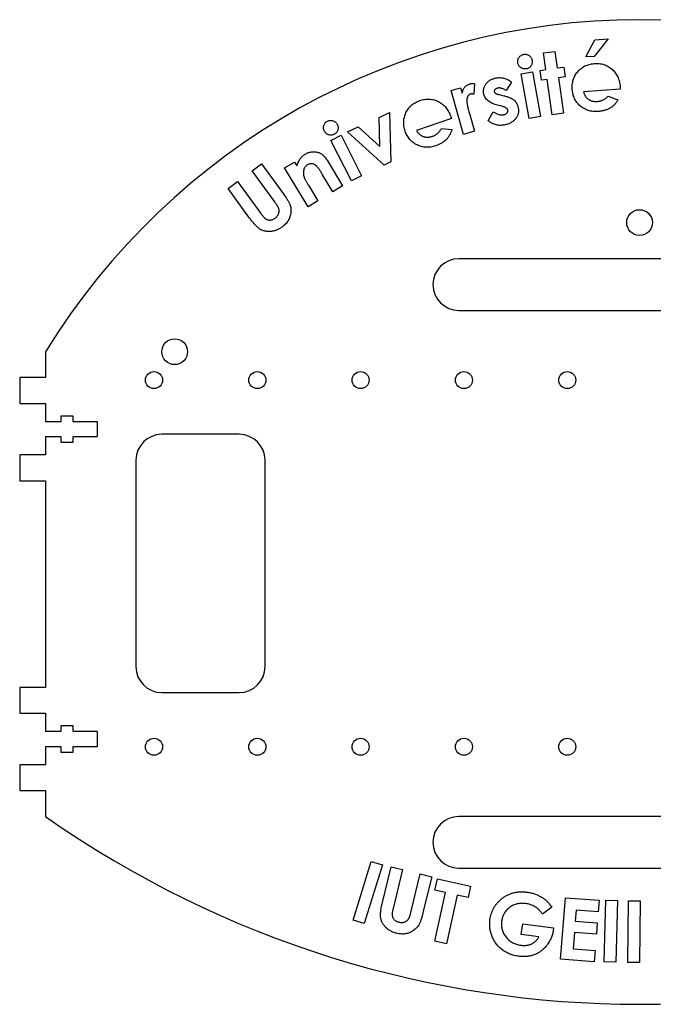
# Model space of a CAD drawing. Header units: millimetres. Extents: x -5 to 235, y -36 to 154.
# Tile 1 of 2: x -5 to 118, y -36 to 154. Entities that reach past the tile are written whole.
import ezdxf

# ---------------------------------------------------------------- set-up
doc = ezdxf.new("R2010")
doc.units = ezdxf.units.MM

msp = doc.modelspace()

# ---------------------------------------------------------------- linework, layer by layer
at = {"color": 7, "linetype": 'Continuous', "lineweight": 25}
for p, q in [((104.61, 147.07), (106.31, 150.39)), ((108.93, 150.58), (106.19, 147.19)), ((106.31, 150.39), (108.93, 150.58)), ((96.4, 147.86), (98.59, 148.16)), ((96.85, 144.63), (96.4, 147.86)), ((98.59, 148.16), (99.04, 144.94)), ((106.19, 147.19), (104.61, 147.07)), ((99.04, 144.94), (100.34, 145.12)), ((100.34, 145.12), (100.6, 143.23)), ((92.1, 143.82), (94.28, 144.2)), ((93.61, 135.16), (92.1, 143.82)), ((94.28, 144.2), (95.79, 135.54)), ((95.73, 144.48), (96.85, 144.63)), ((95.99, 142.59), (95.73, 144.48)), ((100.6, 143.23), (99.3, 143.05)), ((99.3, 143.05), (100.25, 136.19)), ((78.51, 140.59), (80.33, 141.11)), ((80.33, 141.11), (80.64, 140.04)), ((83.07, 141.9), (82.93, 139.87)), ((90.22, 142.2), (89.19, 140.57)), ((97.11, 142.74), (95.99, 142.59)), ((98.07, 135.89), (97.11, 142.74)), ((111.24, 141.27), (111.26, 140.85)), ((80.94, 132.09), (78.51, 140.59)), ((87.82, 139.78), (88.69, 139.57)), ((111.26, 140.85), (104.15, 140.34)), ((108.89, 139.49), (110.82, 138.74)), ((88.32, 137.54), (87.52, 137.73)), ((64.57, 135.38), (66.6, 136.31)), ((64.7, 129.73), (64.57, 135.38)), ((66.6, 136.31), (66.85, 126.74)), ((78.43, 135.54), (78.56, 135.13)), ((81.95, 136.54), (82.07, 136.13)), ((82.07, 136.13), (83.06, 132.7)), ((85.68, 134.73), (86.68, 136.47)), ((95.79, 135.54), (93.61, 135.16)), ((100.25, 136.19), (98.07, 135.89)), ((58.48, 132.6), (60.52, 133.54)), ((60.52, 133.54), (64.7, 129.73)), ((78.56, 135.13), (71.84, 132.83)), ((55.23, 130.9), (57.21, 131.91)), ((57.21, 131.91), (61.19, 124.06)), ((65.54, 126.15), (58.48, 132.6)), ((76.63, 133.23), (78.68, 133)), ((83.06, 132.7), (80.94, 132.09)), ((59.21, 123.06), (55.23, 130.9)), ((40, 125.01), (41.84, 126.35)), ((41.84, 126.35), (46.01, 120.62)), ((46.29, 125.59), (48.17, 126.73)), ((48.17, 126.73), (48.64, 125.96)), ((54.5, 127.06), (57.5, 122.1)), ((66.85, 126.74), (65.54, 126.15)), ((44.37, 119.02), (40, 125.01)), ((50.83, 118.07), (46.29, 125.59)), ((55.63, 120.97), (53.64, 124.27)), ((61.19, 124.06), (59.21, 123.06)), ((35.33, 121.61), (37.16, 122.95)), ((37.16, 122.95), (41.7, 116.73)), ((50.89, 122.23), (52.71, 119.21)), ((57.5, 122.1), (55.63, 120.97)), ((39.51, 115.88), (35.33, 121.61)), ((52.71, 119.21), (50.83, 118.07)), ((150, 108), (80, 108)), ((80, 98), (150, 98)), ((0, 90), (0, 85)), ((-5, 85), (-5, 80)), ((0, 85), (-5, 85)), ((-5, 80), (0, 80)), ((0, 80), (0, 76.5)), ((0, 76.5), (3, 76.5)), ((3, 77.6), (5.3, 77.6)), ((3, 76.5), (3, 77.6)), ((5.3, 77.6), (5.3, 76.5)), ((5.3, 76.5), (10, 76.5)), ((10, 76.5), (10, 73.5)), ((0, 73.5), (0, 70)), ((3, 73.5), (0, 73.5)), ((3, 72.4), (3, 73.5)), ((5.3, 73.5), (5.3, 72.4)), ((10, 73.5), (5.3, 73.5)), ((37.5, 74), (22.5, 74)), ((5.3, 72.4), (3, 72.4)), ((-5, 70), (-5, 65)), ((0, 70), (-5, 70)), ((17.5, 69), (17.5, 29)), ((42.5, 29), (42.5, 69)), ((-5, 65), (0, 65)), ((0, 65), (0, 25)), ((-5, 25), (-5, 20)), ((0, 25), (-5, 25)), ((22.5, 24), (37.5, 24)), ((-5, 20), (0, 20)), ((0, 20), (0, 16.5)), ((3, 17.6), (5.3, 17.6)), ((3, 16.5), (3, 17.6)), ((5.3, 17.6), (5.3, 16.5)), ((0, 16.5), (3, 16.5)), ((5.3, 16.5), (10, 16.5)), ((10, 16.5), (10, 13.5)), ((0, 13.5), (0, 10)), ((3, 13.5), (0, 13.5)), ((3, 12.4), (3, 13.5)), ((5.3, 13.5), (5.3, 12.4)), ((10, 13.5), (5.3, 13.5)), ((5.3, 12.4), (3, 12.4)), ((-5, 10), (-5, 5)), ((0, 10), (-5, 10)), ((-5, 5), (0, 5)), ((0, 5), (0, 0)), ((150, 0), (80, 0)), ((59.54, -20.09), (63.06, -8.71)), ((65.21, -9.37), (61.69, -20.75)), ((63.06, -8.71), (65.21, -9.37)), ((65.22, -16.66), (66.91, -9.75)), ((66.91, -9.75), (69.13, -10.29)), ((69.13, -10.29), (67.29, -17.8)), ((70.78, -18.36), (72.55, -11.13)), ((72.55, -11.13), (74.77, -11.68)), ((80, -10), (150, -10)), ((74.77, -11.68), (73.07, -18.59)), ((75.38, -14.26), (75.86, -12.08)), ((75.86, -12.08), (82.28, -13.5)), ((75.35, -24.14), (77.44, -14.72)), ((77.44, -14.72), (75.38, -14.26)), ((79.68, -15.21), (77.59, -24.64)), ((81.79, -15.68), (79.68, -15.21)), ((82.28, -13.5), (81.79, -15.68)), ((99.7, -27.66), (100.64, -15.72)), ((100.64, -15.72), (107.16, -16.23)), ((107.16, -16.23), (106.98, -18.46)), ((108.13, -28.14), (108.48, -16.2)), ((108.48, -16.2), (110.74, -16.27)), ((110.74, -16.27), (110.38, -28.21)), ((112.74, -28.25), (112.84, -16.32)), ((112.84, -16.32), (115.1, -16.34)), ((115.1, -16.34), (114.99, -28.27)), ((98.01, -17.55), (96.22, -18.9)), ((102.72, -18.12), (102.55, -20.28)), ((106.98, -18.46), (102.72, -18.12)), ((61.69, -20.75), (59.54, -20.09)), ((92.1, -22.88), (92.37, -20.77)), ((92.37, -20.77), (98.32, -21.55)), ((102.55, -20.28), (106.81, -20.62)), ((106.81, -20.62), (106.64, -22.8)), ((98.32, -21.55), (98.27, -22.05)), ((102.38, -22.46), (102.13, -25.6)), ((106.64, -22.8), (102.38, -22.46)), ((77.59, -24.64), (75.35, -24.14)), ((95.52, -23.33), (92.1, -22.88)), ((102.13, -25.6), (106.39, -25.94)), ((106.39, -25.94), (106.22, -28.17)), ((106.22, -28.17), (99.7, -27.66)), ((110.38, -28.21), (108.13, -28.14)), ((114.99, -28.27), (112.74, -28.25))]:
    msp.add_line(p, q, dxfattribs=at)
for centre, radius in [((115, 115), 2.5), ((25, 90), 2.5), ((21, 84.5), 1.65), ((41, 84.5), 1.65), ((61, 84.5), 1.65), ((81, 84.5), 1.65), ((101, 84.5), 1.65), ((21, 13.5), 1.65), ((41, 13.5), 1.65), ((61, 13.5), 1.65), ((81, 13.5), 1.65), ((101, 13.5), 1.65)]:
    msp.add_circle(centre, radius, dxfattribs=at)
for centre, radius, start, end in [((115, 19.29), 135, 31.5863, 148.4137), ((80, 103), 5, 90, 270), ((22.5, 69), 5, 90, 180), ((37.5, 69), 5, 0, 90), ((22.5, 29), 5, 180, 270), ((37.5, 29), 5, 270, 0), ((80, -5), 5, 90, 270), ((115, 163.63), 200, 234.9004, 305.0996)]:
    msp.add_arc(centre, radius, start, end, dxfattribs=at)
for points, knots in [([(91.42, 145.95), (91.41, 146.05), (91.39, 146.23), (91.42, 146.5), (91.51, 146.76), (91.65, 147.01), (91.83, 147.22), (92.05, 147.39), (92.29, 147.52), (92.47, 147.56), (92.57, 147.58)], [0, 0, 0, 0, 0.127714, 0.249264, 0.372048, 0.498721, 0.626837, 0.749987, 0.872559, 1, 1, 1, 1]), ([(92.57, 147.58), (92.66, 147.59), (92.84, 147.61), (93.12, 147.58), (93.38, 147.49), (93.62, 147.34), (93.84, 147.16), (94.02, 146.94), (94.14, 146.69), (94.18, 146.5), (94.21, 146.41)], [0, 0, 0, 0, 0.1259008, 0.2470015, 0.3681258, 0.4950919, 0.6229884, 0.7468243, 0.8701385, 1, 1, 1, 1]), ([(93.07, 144.76), (92.98, 144.75), (92.79, 144.73), (92.51, 144.77), (92.25, 144.86), (92, 145), (91.79, 145.19), (91.61, 145.41), (91.48, 145.67), (91.44, 145.86), (91.42, 145.95)], [0, 0, 0, 0, 0.125756, 0.247806, 0.36912, 0.495788, 0.623843, 0.745843, 0.870354, 1, 1, 1, 1]), ([(94.21, 146.41), (94.22, 146.31), (94.24, 146.13), (94.21, 145.85), (94.12, 145.58), (93.98, 145.34), (93.8, 145.12), (93.59, 144.95), (93.34, 144.82), (93.16, 144.78), (93.07, 144.76)], [0, 0, 0, 0, 0.128563, 0.252047, 0.375637, 0.503966, 0.631151, 0.753224, 0.874124, 1, 1, 1, 1]), ([(101.96, 140.78), (101.95, 140.94), (101.94, 141.27), (101.97, 141.74), (102.04, 142.21), (102.14, 142.65), (102.3, 143.07), (102.5, 143.48), (102.74, 143.86), (103.02, 144.23), (103.33, 144.56), (103.67, 144.86), (104.03, 145.12), (104.42, 145.34), (104.83, 145.51), (105.26, 145.65), (105.72, 145.75), (106.03, 145.78), (106.19, 145.79)], [0, 0, 0, 0, 0.06749, 0.132759, 0.195701, 0.257812, 0.318834, 0.380055, 0.441671, 0.504288, 0.566854, 0.628345, 0.688684, 0.748802, 0.80939, 0.870811, 0.934397, 1, 1, 1, 1]), ([(106.19, 145.79), (106.36, 145.8), (106.7, 145.82), (107.19, 145.79), (107.66, 145.72), (108.11, 145.6), (108.53, 145.44), (108.94, 145.24), (109.32, 144.99), (109.68, 144.7), (110.01, 144.38), (110.31, 144.02), (110.56, 143.64), (110.78, 143.22), (110.95, 142.78), (111.09, 142.3), (111.19, 141.8), (111.22, 141.45), (111.24, 141.27)], [0, 0, 0, 0, 0.066868, 0.131279, 0.193172, 0.253737, 0.313296, 0.372516, 0.432075, 0.49264, 0.553507, 0.613979, 0.674318, 0.735377, 0.797788, 0.862448, 0.929599, 1, 1, 1, 1]), ([(87.08, 142.98), (87.22, 143.01), (87.49, 143.06), (87.91, 143.08), (88.32, 143.05), (88.74, 142.98), (89.14, 142.86), (89.52, 142.69), (89.89, 142.47), (90.11, 142.29), (90.22, 142.2)], [0, 0, 0, 0, 0.126151, 0.249324, 0.372628, 0.496911, 0.621785, 0.746314, 0.871413, 1, 1, 1, 1]), ([(80.64, 140.04), (80.66, 140.16), (80.71, 140.38), (80.82, 140.7), (80.97, 140.98), (81.15, 141.23), (81.36, 141.45), (81.6, 141.63), (81.86, 141.77), (82.04, 141.84), (82.14, 141.87)], [0, 0, 0, 0, 0.141044, 0.273774, 0.400775, 0.524192, 0.644676, 0.762874, 0.880021, 1, 1, 1, 1]), ([(82.14, 141.87), (82.21, 141.89), (82.36, 141.92), (82.58, 141.94), (82.82, 141.93), (82.99, 141.91), (83.07, 141.9)], [0, 0, 0, 0, 0.233179, 0.475131, 0.72891, 1, 1, 1, 1]), ([(84.84, 139.89), (84.82, 139.98), (84.79, 140.14), (84.78, 140.39), (84.78, 140.64), (84.82, 140.88), (84.88, 141.12), (84.97, 141.36), (85.09, 141.59), (85.23, 141.81), (85.4, 142.02), (85.58, 142.22), (85.78, 142.4), (86, 142.56), (86.25, 142.69), (86.51, 142.81), (86.78, 142.91), (86.98, 142.96), (87.08, 142.98)], [0, 0, 0, 0, 0.060191, 0.11852, 0.176176, 0.233867, 0.291699, 0.350356, 0.410999, 0.473704, 0.537332, 0.600501, 0.663379, 0.727024, 0.792058, 0.859065, 0.928047, 1, 1, 1, 1]), ([(82.26, 139.88), (82.22, 139.87), (82.14, 139.84), (82.03, 139.78), (81.93, 139.7), (81.85, 139.6), (81.77, 139.48), (81.7, 139.35), (81.65, 139.2), (81.6, 139.03), (81.57, 138.83), (81.56, 138.6), (81.57, 138.34), (81.61, 138.04), (81.66, 137.72), (81.74, 137.35), (81.83, 136.96), (81.91, 136.69), (81.95, 136.54)], [0, 0, 0, 0, 0.0342675, 0.0683837, 0.102933, 0.1382593, 0.1761289, 0.2166428, 0.2608982, 0.308512, 0.3617165, 0.4241341, 0.4951062, 0.5763704, 0.6668076, 0.7673553, 0.8788062, 1, 1, 1, 1]), ([(82.93, 139.87), (82.86, 139.88), (82.74, 139.9), (82.56, 139.92), (82.4, 139.91), (82.31, 139.89), (82.26, 139.88)], [0, 0, 0, 0, 0.303217, 0.567796, 0.799915, 1, 1, 1, 1]), ([(87.52, 137.73), (87.33, 137.78), (86.98, 137.88), (86.49, 138.07), (86.06, 138.3), (85.69, 138.55), (85.38, 138.84), (85.13, 139.16), (84.95, 139.51), (84.88, 139.76), (84.84, 139.89)], [0, 0, 0, 0, 0.157493, 0.302099, 0.435197, 0.558009, 0.672415, 0.782567, 0.890169, 1, 1, 1, 1]), ([(87.53, 141.04), (87.48, 141.02), (87.37, 140.99), (87.22, 140.93), (87.1, 140.85), (87, 140.76), (86.93, 140.66), (86.88, 140.55), (86.86, 140.44), (86.87, 140.37), (86.88, 140.33)], [0, 0, 0, 0, 0.162909, 0.311293, 0.445352, 0.570445, 0.685943, 0.792324, 0.894233, 1, 1, 1, 1]), ([(86.88, 140.33), (86.9, 140.27), (86.94, 140.16), (87.06, 140.04), (87.2, 139.97), (87.36, 139.91), (87.57, 139.85), (87.73, 139.81), (87.82, 139.78)], [0, 0, 0, 0, 0.152929, 0.317004, 0.425593, 0.572497, 0.764651, 1, 1, 1, 1]), ([(89.19, 140.57), (89.11, 140.62), (88.95, 140.71), (88.72, 140.83), (88.5, 140.92), (88.29, 141), (88.08, 141.04), (87.89, 141.07), (87.71, 141.07), (87.59, 141.05), (87.53, 141.04)], [0, 0, 0, 0, 0.159485, 0.308278, 0.444523, 0.57258, 0.690004, 0.798415, 0.902039, 1, 1, 1, 1]), ([(88.69, 139.57), (88.81, 139.54), (89.02, 139.49), (89.33, 139.39), (89.62, 139.3), (89.88, 139.19), (90.12, 139.08), (90.33, 138.96), (90.52, 138.84), (90.74, 138.66), (90.98, 138.42), (91.2, 138.09), (91.39, 137.71), (91.46, 137.44), (91.49, 137.31)], [0, 0, 0, 0, 0.0901278, 0.1745401, 0.2535445, 0.3267452, 0.395534, 0.4587566, 0.5181224, 0.5726268, 0.6769389, 0.7815847, 0.8879927, 1, 1, 1, 1]), ([(106.98, 136.52), (106.81, 136.51), (106.48, 136.49), (105.99, 136.53), (105.52, 136.59), (105.07, 136.71), (104.64, 136.86), (104.24, 137.06), (103.86, 137.3), (103.5, 137.58), (103.17, 137.9), (102.88, 138.24), (102.62, 138.6), (102.41, 138.99), (102.24, 139.4), (102.1, 139.84), (102.01, 140.3), (101.98, 140.62), (101.96, 140.78)], [0, 0, 0, 0, 0.069159, 0.135135, 0.199043, 0.261277, 0.322643, 0.383446, 0.444514, 0.506739, 0.568541, 0.629368, 0.689333, 0.749155, 0.809349, 0.871122, 0.934362, 1, 1, 1, 1]), ([(104.15, 140.34), (104.17, 140.26), (104.2, 140.11), (104.29, 139.9), (104.38, 139.7), (104.49, 139.51), (104.61, 139.34), (104.75, 139.18), (104.9, 139.03), (105.07, 138.9), (105.26, 138.78), (105.45, 138.68), (105.65, 138.6), (105.87, 138.53), (106.09, 138.49), (106.33, 138.46), (106.57, 138.45), (106.74, 138.46), (106.82, 138.47)], [0, 0, 0, 0, 0.0653473, 0.128319, 0.1897644, 0.2495208, 0.3091869, 0.3680578, 0.4272973, 0.4878856, 0.5484738, 0.6087054, 0.6700447, 0.7315267, 0.7951262, 0.8612011, 0.9289267, 1, 1, 1, 1]), ([(106.82, 138.47), (106.93, 138.48), (107.13, 138.5), (107.42, 138.56), (107.7, 138.65), (107.96, 138.76), (108.22, 138.9), (108.46, 139.07), (108.69, 139.26), (108.82, 139.41), (108.89, 139.49)], [0, 0, 0, 0, 0.128733, 0.254084, 0.377612, 0.499372, 0.621069, 0.744908, 0.870136, 1, 1, 1, 1]), ([(69.63, 132.7), (69.58, 132.86), (69.48, 133.17), (69.39, 133.64), (69.33, 134.1), (69.33, 134.55), (69.37, 135), (69.46, 135.44), (69.59, 135.87), (69.77, 136.29), (69.98, 136.7), (70.23, 137.07), (70.51, 137.41), (70.83, 137.71), (71.18, 137.99), (71.56, 138.23), (71.98, 138.44), (72.27, 138.55), (72.43, 138.61)], [0, 0, 0, 0, 0.0676401, 0.1327264, 0.195928, 0.2577677, 0.3188735, 0.3802188, 0.4417156, 0.5045136, 0.5672012, 0.628323, 0.6885874, 0.7488366, 0.8092462, 0.8710273, 0.9342785, 1, 1, 1, 1]), ([(72.43, 138.61), (72.59, 138.66), (72.9, 138.76), (73.38, 138.85), (73.85, 138.91), (74.31, 138.91), (74.77, 138.87), (75.21, 138.77), (75.64, 138.63), (76.06, 138.45), (76.46, 138.22), (76.84, 137.95), (77.18, 137.65), (77.49, 137.3), (77.78, 136.91), (78.03, 136.49), (78.25, 136.03), (78.37, 135.7), (78.43, 135.54)], [0, 0, 0, 0, 0.067029, 0.131367, 0.193156, 0.25364, 0.313159, 0.372342, 0.431924, 0.492465, 0.553303, 0.613672, 0.673997, 0.735192, 0.797702, 0.862597, 0.929728, 1, 1, 1, 1]), ([(89.48, 136.78), (89.47, 136.82), (89.44, 136.9), (89.37, 137.02), (89.26, 137.12), (89.13, 137.22), (88.97, 137.31), (88.78, 137.4), (88.56, 137.47), (88.4, 137.51), (88.32, 137.54)], [0, 0, 0, 0, 0.088167, 0.180677, 0.281597, 0.395097, 0.520632, 0.663989, 0.822467, 1, 1, 1, 1]), ([(91.49, 137.31), (91.51, 137.21), (91.55, 137.03), (91.57, 136.75), (91.56, 136.48), (91.52, 136.21), (91.46, 135.95), (91.36, 135.69), (91.23, 135.45), (91.09, 135.2), (90.91, 134.98), (90.71, 134.77), (90.48, 134.58), (90.23, 134.41), (89.96, 134.26), (89.66, 134.13), (89.34, 134.02), (89.12, 133.96), (89, 133.94)], [0, 0, 0, 0, 0.061326, 0.120311, 0.177639, 0.234952, 0.292039, 0.349352, 0.40839, 0.469298, 0.530914, 0.592793, 0.6549, 0.718911, 0.784861, 0.853391, 0.924916, 1, 1, 1, 1]), ([(110.82, 138.74), (110.77, 138.66), (110.66, 138.49), (110.49, 138.25), (110.31, 138.03), (110.12, 137.83), (109.92, 137.64), (109.71, 137.46), (109.49, 137.3), (109.26, 137.16), (109.01, 137.03), (108.76, 136.91), (108.49, 136.81), (108.21, 136.73), (107.92, 136.65), (107.62, 136.6), (107.3, 136.55), (107.09, 136.53), (106.98, 136.52)], [0, 0, 0, 0, 0.064831, 0.127969, 0.189813, 0.249953, 0.309714, 0.36897, 0.427229, 0.4859, 0.544798, 0.604418, 0.665924, 0.72887, 0.793605, 0.860079, 0.92868, 1, 1, 1, 1]), ([(86.68, 136.47), (86.76, 136.41), (86.91, 136.3), (87.17, 136.16), (87.44, 136.04), (87.72, 135.95), (87.99, 135.89), (88.24, 135.86), (88.47, 135.85), (88.62, 135.88), (88.69, 135.89)], [0, 0, 0, 0, 0.136814, 0.273481, 0.408745, 0.545275, 0.676058, 0.795507, 0.90177, 1, 1, 1, 1]), ([(88.69, 135.89), (88.75, 135.91), (88.88, 135.94), (89.06, 136.02), (89.21, 136.12), (89.33, 136.24), (89.42, 136.37), (89.48, 136.5), (89.5, 136.64), (89.49, 136.73), (89.48, 136.78)], [0, 0, 0, 0, 0.157529, 0.301935, 0.436966, 0.565889, 0.686748, 0.796158, 0.897492, 1, 1, 1, 1]), ([(53.96, 132.75), (53.92, 132.83), (53.85, 133), (53.8, 133.27), (53.81, 133.55), (53.87, 133.82), (53.98, 134.08), (54.14, 134.31), (54.34, 134.5), (54.5, 134.59), (54.58, 134.64)], [0, 0, 0, 0, 0.127497, 0.250219, 0.372129, 0.499356, 0.627085, 0.749923, 0.872318, 1, 1, 1, 1]), ([(54.58, 134.64), (54.67, 134.68), (54.84, 134.75), (55.11, 134.8), (55.39, 134.79), (55.67, 134.72), (55.93, 134.61), (56.16, 134.45), (56.35, 134.24), (56.45, 134.08), (56.49, 133.99)], [0, 0, 0, 0, 0.125697, 0.247559, 0.368854, 0.496616, 0.624379, 0.74786, 0.870826, 1, 1, 1, 1]), ([(56.49, 133.99), (56.53, 133.91), (56.61, 133.74), (56.66, 133.46), (56.65, 133.18), (56.59, 132.91), (56.48, 132.65), (56.33, 132.42), (56.13, 132.23), (55.97, 132.14), (55.89, 132.09)], [0, 0, 0, 0, 0.128624, 0.252338, 0.376148, 0.504151, 0.631597, 0.75355, 0.874099, 1, 1, 1, 1]), ([(89, 133.94), (88.85, 133.91), (88.55, 133.85), (88.1, 133.82), (87.66, 133.84), (87.23, 133.91), (86.82, 134.04), (86.42, 134.22), (86.03, 134.44), (85.8, 134.63), (85.68, 134.73)], [0, 0, 0, 0, 0.1317502, 0.2584752, 0.3817091, 0.5024516, 0.6226778, 0.7446977, 0.8696124, 1, 1, 1, 1]), ([(55.89, 132.09), (55.8, 132.05), (55.63, 131.97), (55.36, 131.93), (55.07, 131.94), (54.8, 132.01), (54.54, 132.12), (54.3, 132.29), (54.11, 132.5), (54.01, 132.66), (53.96, 132.75)], [0, 0, 0, 0, 0.125902, 0.247673, 0.368863, 0.49671, 0.62371, 0.747249, 0.870568, 1, 1, 1, 1]), ([(75.54, 129.88), (75.38, 129.83), (75.06, 129.73), (74.59, 129.63), (74.12, 129.58), (73.66, 129.57), (73.21, 129.61), (72.77, 129.7), (72.33, 129.84), (71.92, 130.02), (71.52, 130.24), (71.15, 130.49), (70.82, 130.78), (70.51, 131.1), (70.24, 131.45), (70, 131.84), (69.79, 132.25), (69.68, 132.55), (69.63, 132.7)], [0, 0, 0, 0, 0.068972, 0.135154, 0.199059, 0.261251, 0.32271, 0.383435, 0.444823, 0.506841, 0.56896, 0.629428, 0.689319, 0.749047, 0.809476, 0.87106, 0.934295, 1, 1, 1, 1]), ([(71.84, 132.83), (71.88, 132.77), (71.96, 132.63), (72.09, 132.45), (72.23, 132.28), (72.38, 132.13), (72.54, 131.99), (72.72, 131.87), (72.9, 131.77), (73.1, 131.68), (73.31, 131.62), (73.52, 131.57), (73.74, 131.54), (73.96, 131.54), (74.19, 131.55), (74.42, 131.58), (74.66, 131.64), (74.82, 131.69), (74.9, 131.71)], [0, 0, 0, 0, 0.065438, 0.128724, 0.189896, 0.249849, 0.309126, 0.368289, 0.427635, 0.487629, 0.54849, 0.608413, 0.669425, 0.732038, 0.795381, 0.860664, 0.928907, 1, 1, 1, 1]), ([(74.9, 131.71), (74.99, 131.75), (75.18, 131.82), (75.44, 131.95), (75.69, 132.11), (75.92, 132.29), (76.13, 132.49), (76.32, 132.71), (76.49, 132.96), (76.58, 133.14), (76.63, 133.23)], [0, 0, 0, 0, 0.128838, 0.254406, 0.377447, 0.499949, 0.621535, 0.744235, 0.870661, 1, 1, 1, 1]), ([(78.68, 133), (78.65, 132.9), (78.59, 132.72), (78.48, 132.45), (78.36, 132.19), (78.24, 131.94), (78.09, 131.71), (77.93, 131.48), (77.76, 131.27), (77.57, 131.07), (77.37, 130.89), (77.16, 130.71), (76.93, 130.55), (76.68, 130.39), (76.42, 130.25), (76.14, 130.12), (75.85, 129.99), (75.64, 129.92), (75.54, 129.88)], [0, 0, 0, 0, 0.064524, 0.127641, 0.188896, 0.249428, 0.309069, 0.368426, 0.426874, 0.485422, 0.54435, 0.604263, 0.665496, 0.728889, 0.79365, 0.86, 0.929028, 1, 1, 1, 1]), ([(48.64, 125.96), (48.69, 126.11), (48.79, 126.39), (48.96, 126.78), (49.14, 127.11), (49.34, 127.41), (49.55, 127.66), (49.77, 127.89), (50.02, 128.09), (50.2, 128.21), (50.29, 128.27)], [0, 0, 0, 0, 0.1609696, 0.3078471, 0.4398272, 0.5593163, 0.6711251, 0.7818511, 0.8901609, 1, 1, 1, 1]), ([(50.29, 128.27), (50.38, 128.32), (50.56, 128.42), (50.85, 128.55), (51.14, 128.64), (51.44, 128.7), (51.74, 128.73), (52.04, 128.73), (52.35, 128.7), (52.56, 128.65), (52.66, 128.63)], [0, 0, 0, 0, 0.1299549, 0.256117, 0.379705, 0.5022127, 0.6236107, 0.7463932, 0.8717663, 1, 1, 1, 1]), ([(52.66, 128.63), (52.75, 128.61), (52.92, 128.56), (53.18, 128.44), (53.42, 128.29), (53.66, 128.11), (53.88, 127.89), (54.1, 127.65), (54.31, 127.37), (54.44, 127.17), (54.5, 127.06)], [0, 0, 0, 0, 0.109687, 0.221531, 0.336339, 0.455302, 0.580004, 0.711704, 0.851399, 1, 1, 1, 1]), ([(50.73, 126.19), (50.64, 126.13), (50.46, 126.01), (50.25, 125.78), (50.08, 125.51), (49.97, 125.21), (49.91, 124.88), (49.9, 124.54), (49.94, 124.17), (50.01, 123.93), (50.05, 123.81)], [0, 0, 0, 0, 0.120363, 0.236146, 0.351014, 0.469901, 0.592824, 0.719838, 0.854917, 1, 1, 1, 1]), ([(53.64, 124.27), (53.58, 124.37), (53.45, 124.58), (53.27, 124.87), (53.1, 125.13), (52.95, 125.36), (52.8, 125.56), (52.67, 125.73), (52.55, 125.87), (52.42, 126.01), (52.25, 126.15), (52.05, 126.28), (51.83, 126.36), (51.61, 126.41), (51.39, 126.41), (51.17, 126.38), (50.94, 126.3), (50.8, 126.23), (50.73, 126.19)], [0, 0, 0, 0, 0.095128, 0.181652, 0.259916, 0.330118, 0.392134, 0.445668, 0.491184, 0.528874, 0.593767, 0.654105, 0.71089, 0.767182, 0.822904, 0.878656, 0.937442, 1, 1, 1, 1]), ([(50.05, 123.81), (50.06, 123.77), (50.09, 123.68), (50.15, 123.55), (50.23, 123.38), (50.33, 123.2), (50.44, 122.99), (50.57, 122.76), (50.72, 122.5), (50.83, 122.32), (50.89, 122.23)], [0, 0, 0, 0, 0.0670882, 0.1506351, 0.2503004, 0.3667717, 0.5001467, 0.650993, 0.8169886, 1, 1, 1, 1]), ([(46.01, 120.62), (46.1, 120.51), (46.26, 120.28), (46.49, 119.95), (46.69, 119.65), (46.86, 119.37), (47.02, 119.12), (47.14, 118.89), (47.24, 118.68), (47.34, 118.44), (47.43, 118.14), (47.49, 117.76), (47.51, 117.36), (47.49, 116.95), (47.43, 116.53), (47.33, 116.13), (47.18, 115.75), (46.99, 115.39), (46.76, 115.05), (46.48, 114.73), (46.15, 114.41), (45.9, 114.22), (45.78, 114.13)], [0, 0, 0, 0, 0.0578002, 0.1109361, 0.1596074, 0.2036586, 0.2432906, 0.2780989, 0.3087202, 0.3351009, 0.3840189, 0.4348496, 0.4879602, 0.5439438, 0.6004425, 0.6555566, 0.7096921, 0.7634619, 0.8182866, 0.875704, 0.9359509, 1, 1, 1, 1]), ([(44.45, 115.86), (44.52, 115.92), (44.67, 116.04), (44.86, 116.24), (45.01, 116.46), (45.12, 116.69), (45.2, 116.92), (45.24, 117.16), (45.24, 117.39), (45.2, 117.58), (45.15, 117.74), (45.09, 117.87), (45.02, 118.02), (44.92, 118.19), (44.81, 118.37), (44.68, 118.58), (44.53, 118.79), (44.42, 118.94), (44.37, 119.02)], [0, 0, 0, 0, 0.07903, 0.153528, 0.224901, 0.295235, 0.363697, 0.427632, 0.490144, 0.551706, 0.585624, 0.62632, 0.672522, 0.725249, 0.784049, 0.849758, 0.921671, 1, 1, 1, 1]), ([(41.7, 116.73), (41.75, 116.66), (41.84, 116.54), (41.98, 116.36), (42.11, 116.21), (42.23, 116.07), (42.35, 115.95), (42.46, 115.84), (42.57, 115.76), (42.7, 115.67), (42.86, 115.59), (43.07, 115.52), (43.29, 115.49), (43.52, 115.49), (43.76, 115.53), (43.99, 115.6), (44.23, 115.71), (44.37, 115.81), (44.45, 115.86)], [0, 0, 0, 0, 0.072299, 0.138692, 0.199787, 0.256106, 0.30672, 0.352246, 0.392894, 0.428789, 0.495072, 0.560461, 0.626921, 0.695605, 0.767396, 0.84102, 0.917983, 1, 1, 1, 1]), ([(45.78, 114.13), (45.69, 114.07), (45.52, 113.94), (45.25, 113.79), (44.98, 113.65), (44.71, 113.53), (44.44, 113.44), (44.16, 113.36), (43.88, 113.31), (43.61, 113.28), (43.33, 113.27), (43.06, 113.27), (42.8, 113.29), (42.55, 113.34), (42.3, 113.4), (42.06, 113.47), (41.84, 113.56), (41.61, 113.68), (41.39, 113.82), (41.15, 114), (40.91, 114.22), (40.65, 114.48), (40.38, 114.77), (40.1, 115.1), (39.8, 115.47), (39.61, 115.74), (39.51, 115.88)], [0, 0, 0, 0, 0.042503, 0.083987, 0.124071, 0.163214, 0.202024, 0.239975, 0.277902, 0.315399, 0.352376, 0.388367, 0.423501, 0.457353, 0.491089, 0.524108, 0.557097, 0.589852, 0.624788, 0.663981, 0.707678, 0.756288, 0.809707, 0.868071, 0.931384, 1, 1, 1, 1]), ([(88.13, -16.08), (88.22, -16.01), (88.4, -15.86), (88.67, -15.66), (88.95, -15.47), (89.24, -15.31), (89.53, -15.16), (89.83, -15.02), (90.14, -14.91), (90.46, -14.81), (90.78, -14.73), (91.1, -14.66), (91.44, -14.62), (91.77, -14.59), (92.12, -14.58), (92.47, -14.58), (92.83, -14.6), (93.07, -14.63), (93.2, -14.65)], [0, 0, 0, 0, 0.0635174, 0.1261812, 0.1881631, 0.2492588, 0.3098185, 0.370252, 0.4307469, 0.4910685, 0.551817, 0.613175, 0.6748196, 0.7374412, 0.8012032, 0.8662604, 0.9323168, 1, 1, 1, 1]), ([(93.2, -14.65), (93.32, -14.67), (93.58, -14.7), (93.95, -14.78), (94.31, -14.87), (94.67, -14.98), (95.02, -15.11), (95.36, -15.25), (95.69, -15.42), (95.9, -15.54), (96.01, -15.6)], [0, 0, 0, 0, 0.129474, 0.256789, 0.382044, 0.507485, 0.630918, 0.754184, 0.876863, 1, 1, 1, 1]), ([(67.93, -22.61), (67.83, -22.58), (67.62, -22.53), (67.33, -22.43), (67.05, -22.31), (66.79, -22.17), (66.53, -22.03), (66.3, -21.86), (66.08, -21.69), (65.87, -21.49), (65.69, -21.29), (65.52, -21.08), (65.36, -20.86), (65.24, -20.64), (65.12, -20.42), (65.02, -20.19), (64.95, -19.95), (64.89, -19.71), (64.85, -19.44), (64.84, -19.14), (64.85, -18.81), (64.88, -18.45), (64.93, -18.05), (65, -17.62), (65.1, -17.15), (65.18, -16.83), (65.22, -16.66)], [0, 0, 0, 0, 0.042462, 0.083749, 0.124043, 0.163396, 0.201977, 0.240145, 0.277677, 0.31548, 0.352395, 0.388576, 0.423468, 0.457603, 0.491092, 0.524249, 0.556834, 0.589742, 0.624632, 0.664037, 0.707886, 0.756383, 0.809606, 0.867998, 0.931382, 1, 1, 1, 1]), ([(86.04, -19.96), (86.07, -19.77), (86.13, -19.39), (86.28, -18.84), (86.48, -18.31), (86.71, -17.81), (87, -17.34), (87.33, -16.89), (87.71, -16.47), (87.99, -16.21), (88.13, -16.08)], [0, 0, 0, 0, 0.129367, 0.255193, 0.37899, 0.501317, 0.623283, 0.746437, 0.871775, 1, 1, 1, 1]), ([(92.92, -16.85), (92.78, -16.84), (92.5, -16.81), (92.08, -16.81), (91.67, -16.85), (91.28, -16.92), (90.9, -17.04), (90.53, -17.19), (90.18, -17.39), (89.84, -17.62), (89.53, -17.88), (89.25, -18.16), (89, -18.46), (88.79, -18.79), (88.61, -19.13), (88.47, -19.5), (88.37, -19.88), (88.32, -20.15), (88.3, -20.28)], [0, 0, 0, 0, 0.067313, 0.132111, 0.195358, 0.257576, 0.319069, 0.380842, 0.44338, 0.507271, 0.570863, 0.632838, 0.693558, 0.753399, 0.813203, 0.873925, 0.936079, 1, 1, 1, 1]), ([(96.22, -18.9), (96.11, -18.76), (95.9, -18.48), (95.54, -18.1), (95.16, -17.77), (94.75, -17.49), (94.33, -17.26), (93.88, -17.07), (93.41, -16.93), (93.09, -16.88), (92.92, -16.85)], [0, 0, 0, 0, 0.134858, 0.264162, 0.389912, 0.512525, 0.633077, 0.753572, 0.87533, 1, 1, 1, 1]), ([(96.01, -15.6), (96.1, -15.65), (96.28, -15.76), (96.54, -15.95), (96.79, -16.17), (97.05, -16.4), (97.29, -16.66), (97.54, -16.93), (97.78, -17.23), (97.93, -17.44), (98.01, -17.55)], [0, 0, 0, 0, 0.111408, 0.226433, 0.34415, 0.466292, 0.592581, 0.723926, 0.858839, 1, 1, 1, 1]), ([(67.29, -17.8), (67.27, -17.88), (67.23, -18.03), (67.19, -18.25), (67.15, -18.45), (67.12, -18.63), (67.11, -18.8), (67.1, -18.95), (67.11, -19.09), (67.12, -19.25), (67.17, -19.43), (67.25, -19.63), (67.37, -19.82), (67.52, -20), (67.7, -20.16), (67.91, -20.29), (68.15, -20.39), (68.32, -20.44), (68.41, -20.46)], [0, 0, 0, 0, 0.072559, 0.138717, 0.200223, 0.25629, 0.306932, 0.352395, 0.393506, 0.42901, 0.495093, 0.560687, 0.626704, 0.69574, 0.767279, 0.840476, 0.917909, 1, 1, 1, 1]), ([(73.07, -18.59), (73.04, -18.73), (72.97, -19), (72.87, -19.39), (72.77, -19.74), (72.67, -20.05), (72.57, -20.33), (72.47, -20.58), (72.38, -20.79), (72.26, -21.03), (72.08, -21.29), (71.83, -21.58), (71.54, -21.85), (71.21, -22.11), (70.85, -22.33), (70.48, -22.51), (70.09, -22.64), (69.69, -22.73), (69.28, -22.77), (68.84, -22.76), (68.39, -22.71), (68.09, -22.64), (67.93, -22.61)], [0, 0, 0, 0, 0.057769, 0.110894, 0.15953, 0.203572, 0.24296, 0.278036, 0.308983, 0.33533, 0.384255, 0.43492, 0.487923, 0.544081, 0.600583, 0.655571, 0.709633, 0.763386, 0.818401, 0.875715, 0.935958, 1, 1, 1, 1]), ([(68.41, -20.46), (68.5, -20.48), (68.69, -20.52), (68.96, -20.54), (69.23, -20.51), (69.48, -20.45), (69.71, -20.36), (69.91, -20.23), (70.09, -20.08), (70.21, -19.94), (70.3, -19.8), (70.37, -19.66), (70.44, -19.51), (70.5, -19.33), (70.57, -19.12), (70.64, -18.89), (70.71, -18.63), (70.75, -18.46), (70.78, -18.36)], [0, 0, 0, 0, 0.0792656, 0.1540388, 0.2257335, 0.2959498, 0.3640696, 0.4284364, 0.4902462, 0.5516346, 0.5857951, 0.6262197, 0.6719759, 0.7250268, 0.7838528, 0.849539, 0.9215204, 1, 1, 1, 1]), ([(91.63, -27.07), (91.48, -27.05), (91.18, -27.01), (90.74, -26.91), (90.32, -26.79), (89.91, -26.65), (89.52, -26.48), (89.15, -26.3), (88.79, -26.08), (88.44, -25.85), (88.12, -25.59), (87.82, -25.31), (87.54, -25.02), (87.28, -24.7), (87.04, -24.37), (86.82, -24.02), (86.63, -23.65), (86.46, -23.26), (86.31, -22.87), (86.19, -22.46), (86.1, -22.05), (86.03, -21.64), (85.99, -21.23), (85.98, -20.81), (85.99, -20.39), (86.03, -20.1), (86.04, -19.96)], [0, 0, 0, 0, 0.045278, 0.089596, 0.132817, 0.175468, 0.217346, 0.258614, 0.299892, 0.341121, 0.38209, 0.422487, 0.462688, 0.502732, 0.543125, 0.583915, 0.625188, 0.667134, 0.709195, 0.750882, 0.792132, 0.833305, 0.874411, 0.915804, 0.957687, 1, 1, 1, 1]), ([(88.3, -20.28), (88.29, -20.42), (88.26, -20.7), (88.26, -21.12), (88.31, -21.52), (88.39, -21.91), (88.52, -22.29), (88.68, -22.65), (88.89, -23.01), (89.14, -23.35), (89.41, -23.67), (89.71, -23.96), (90.04, -24.21), (90.39, -24.42), (90.76, -24.61), (91.15, -24.75), (91.57, -24.86), (91.85, -24.91), (92, -24.93)], [0, 0, 0, 0, 0.0641296, 0.1262166, 0.1868373, 0.2466547, 0.3066998, 0.3676349, 0.4294666, 0.4932376, 0.5570716, 0.6197302, 0.6816003, 0.7430599, 0.8050832, 0.8682697, 0.9329101, 1, 1, 1, 1]), ([(98.27, -22.05), (98.25, -22.18), (98.22, -22.44), (98.13, -22.81), (98.01, -23.18), (97.88, -23.54), (97.71, -23.89), (97.53, -24.23), (97.32, -24.57), (97.08, -24.89), (96.83, -25.2), (96.57, -25.49), (96.29, -25.75), (96, -26), (95.7, -26.22), (95.39, -26.42), (95.06, -26.59), (94.72, -26.74), (94.37, -26.87), (94.01, -26.97), (93.64, -27.05), (93.26, -27.11), (92.87, -27.14), (92.46, -27.14), (92.05, -27.12), (91.77, -27.09), (91.63, -27.07)], [0, 0, 0, 0, 0.041929, 0.083399, 0.124552, 0.165725, 0.207384, 0.249394, 0.29181, 0.334959, 0.377983, 0.419899, 0.461062, 0.501632, 0.541986, 0.581743, 0.621668, 0.661378, 0.701311, 0.741672, 0.78241, 0.82371, 0.865985, 0.909443, 0.953981, 1, 1, 1, 1]), ([(92, -24.93), (92.09, -24.94), (92.28, -24.96), (92.56, -24.98), (92.83, -24.97), (93.09, -24.95), (93.34, -24.92), (93.58, -24.86), (93.81, -24.79), (94.03, -24.7), (94.24, -24.6), (94.45, -24.47), (94.65, -24.33), (94.84, -24.17), (95.02, -23.99), (95.19, -23.79), (95.36, -23.57), (95.47, -23.41), (95.52, -23.33)], [0, 0, 0, 0, 0.069787, 0.137562, 0.20234, 0.265575, 0.326309, 0.386181, 0.444137, 0.501997, 0.559405, 0.617546, 0.676965, 0.737406, 0.799708, 0.864204, 0.930732, 1, 1, 1, 1])]:
    msp.add_open_spline(points, degree=3, knots=knots, dxfattribs=at)

doc.saveas('drawing.dxf')
